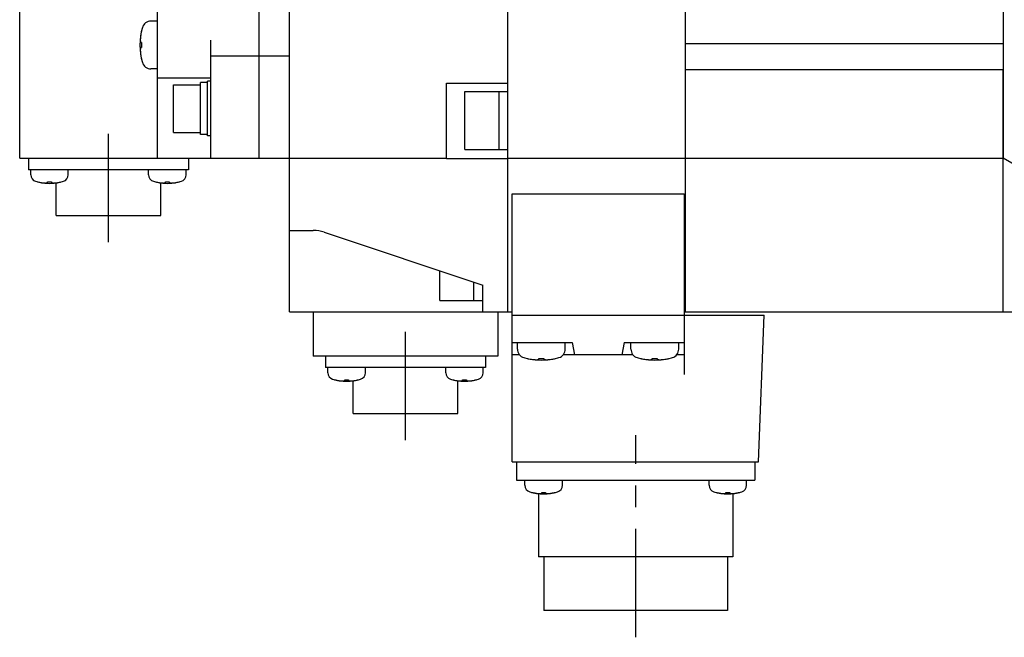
# Model space of a CAD drawing. Header units: millimetres. Extents: x 110 to 842, y 448 to 647.
# Tile 2 of 5: x 378 to 522, y 448 to 539. Entities that reach past the tile are written whole.
import ezdxf

# ---------------------------------------------------------------- set-up
doc = ezdxf.new("R2010")
doc.units = ezdxf.units.MM
doc.linetypes.add('CENTER', pattern=[50.8, 31.75, -6.35, 6.35, -6.35])
doc.layers.add('CENTER', color=2, linetype='CENTER')

msp = doc.modelspace()

# ---------------------------------------------------------------- linework, layer by layer
for p, q in [((417.65, 495.87), (417.65, 625.87)), ((449.65, 495.87), (449.65, 625.87)), ((475.65, 495.87), (475.65, 625.87)), ((398.35, 518.37), (398.35, 603.37)), ((413.15, 603.37), (413.15, 518.37)), ((522.15, 603.37), (522.15, 518.37)), ((378.15, 518.37), (378.15, 596.87)), ((398.35, 538.44), (397.37, 538.44)), ((395.99, 536.99), (395.99, 536.96)), ((395.85, 535.31), (395.99, 535.31)), ((395.99, 535.31), (395.99, 534.57)), ((406.15, 518.37), (406.15, 535.65)), ((522.15, 535.12), (475.65, 535.12)), ((395.99, 534.57), (395.85, 534.57)), ((395.99, 532.93), (395.99, 532.89)), ((406.15, 533.37), (417.65, 533.37)), ((398.35, 531.44), (397.37, 531.44)), ((475.65, 531.37), (522.15, 531.37)), ((522.15, 495.87), (522.15, 531.37)), ((398.35, 530.13), (406.15, 530.13)), ((400.65, 529.13), (404.65, 529.13)), ((404.65, 521.83), (404.65, 529.43)), ((405.65, 529.43), (404.65, 529.43)), ((405.65, 521.63), (405.65, 529.63)), ((406.15, 529.63), (405.65, 529.63)), ((440.65, 518.34), (440.65, 529.37)), ((440.65, 529.37), (449.65, 529.37)), ((400.65, 522.13), (400.65, 529.13)), ((443.35, 519.62), (443.35, 528.12)), ((443.35, 528.12), (449.65, 528.12)), ((448.35, 519.62), (448.35, 528.12)), ((400.65, 522.13), (404.65, 522.13)), ((405.65, 521.83), (404.65, 521.83)), ((406.15, 521.63), (405.65, 521.63)), ((443.35, 519.62), (449.65, 519.62)), ((378.15, 518.37), (440.65, 518.37)), ((379.45, 518.37), (379.45, 516.67)), ((402.85, 518.37), (402.85, 516.67)), ((440.65, 518.34), (449.65, 518.34)), ((449.65, 518.37), (522.15, 518.37)), ((527.15, 515.48), (522.15, 518.37)), ((402.85, 516.67), (379.45, 516.67)), ((379.77, 515.93), (379.77, 516.67)), ((385.27, 515.93), (385.27, 516.67)), ((397.03, 515.93), (397.03, 516.67)), ((402.53, 515.93), (402.53, 516.67)), ((380.77, 514.89), (380.79, 514.89)), ((382.24, 514.77), (382.24, 514.89)), ((382.24, 514.89), (382.8, 514.89)), ((382.8, 514.89), (382.8, 514.77)), ((383.5, 509.97), (383.5, 514.75)), ((384.25, 514.89), (384.27, 514.89)), ((398.03, 514.89), (398.05, 514.89)), ((398.8, 509.97), (398.8, 514.75)), ((399.5, 514.77), (399.5, 514.89)), ((399.5, 514.89), (400.06, 514.89)), ((400.06, 514.89), (400.06, 514.77)), ((401.51, 514.89), (401.53, 514.89)), ((450.25, 473.87), (450.25, 513.13)), ((450.25, 513.13), (475.45, 513.13)), ((475.45, 513.13), (475.45, 486.68)), ((383.5, 509.97), (398.8, 509.97)), ((417.65, 507.76), (421.14, 507.76)), ((422.72, 507.51), (445.95, 499.76)), ((439.65, 497.51), (439.65, 501.86)), ((444.65, 497.51), (444.65, 500.2)), ((445.95, 495.87), (445.95, 499.76)), ((439.65, 497.51), (445.95, 497.51)), ((417.65, 495.87), (450.25, 495.87)), ((421.15, 495.87), (421.15, 489.37)), ((448.15, 495.87), (448.15, 489.37)), ((450.25, 495.37), (487.15, 495.37)), ((475.45, 495.87), (539.15, 495.87)), ((486.35, 473.87), (487.15, 495.37)), ((450.25, 491.37), (459.05, 491.37)), ((451.05, 490.39), (451.05, 491.37)), ((458.05, 490.39), (458.05, 491.37)), ((459.05, 491.37), (459.37, 489.57)), ((466.65, 491.37), (466.33, 489.57)), ((466.65, 491.37), (475.45, 491.37)), ((467.65, 490.39), (467.65, 491.37)), ((474.65, 490.39), (474.65, 491.37)), ((448.15, 489.37), (421.15, 489.37)), ((422.95, 489.37), (422.95, 487.67)), ((446.35, 489.37), (446.35, 487.67)), ((451.35, 489.57), (450.25, 489.57)), ((452.5, 489.01), (452.54, 489.01)), ((454.18, 489.01), (454.92, 489.01)), ((454.18, 488.87), (454.18, 489.01)), ((454.92, 489.01), (454.92, 488.87)), ((456.57, 489.01), (456.6, 489.01)), ((467.95, 489.57), (457.76, 489.57)), ((469.1, 489.01), (469.14, 489.01)), ((470.78, 489.01), (471.52, 489.01)), ((470.78, 488.87), (470.78, 489.01)), ((471.52, 489.01), (471.52, 488.87)), ((473.17, 489.01), (473.2, 489.01)), ((475.45, 489.57), (474.36, 489.57)), ((446.35, 487.67), (422.95, 487.67)), ((423.27, 486.93), (423.27, 487.67)), ((428.77, 486.93), (428.77, 487.67)), ((440.53, 486.93), (440.53, 487.67)), ((446.03, 486.93), (446.03, 487.67)), ((424.27, 485.89), (424.29, 485.89)), ((425.74, 485.77), (425.74, 485.89)), ((425.74, 485.89), (426.3, 485.89)), ((426.3, 485.89), (426.3, 485.77)), ((427.75, 485.89), (427.77, 485.89)), ((441.53, 485.89), (441.55, 485.89)), ((443, 485.89), (443.56, 485.89)), ((443, 485.77), (443, 485.89)), ((443.56, 485.89), (443.56, 485.77)), ((445.01, 485.89), (445.03, 485.89)), ((427, 480.97), (427, 485.75)), ((442.3, 480.97), (442.3, 485.75)), ((427, 480.97), (442.3, 480.97)), ((450.25, 473.87), (486.35, 473.87)), ((450.9, 473.87), (450.9, 471.17)), ((485.8, 473.87), (485.8, 471.17)), ((450.9, 471.17), (485.8, 471.17)), ((452.12, 470.43), (452.12, 471.17)), ((457.62, 470.43), (457.62, 471.17)), ((479.09, 470.43), (479.09, 471.17)), ((484.59, 470.43), (484.59, 471.17)), ((453.12, 469.39), (453.14, 469.39)), ((454.1, 469.21), (454.1, 459.97)), ((454.59, 469.39), (455.15, 469.39)), ((454.59, 469.27), (454.59, 469.39)), ((455.15, 469.39), (455.15, 469.27)), ((456.59, 469.39), (456.62, 469.39)), ((480.09, 469.39), (480.11, 469.39)), ((481.56, 469.39), (482.12, 469.39)), ((481.56, 469.27), (481.56, 469.39)), ((482.12, 469.39), (482.12, 469.27)), ((482.6, 469.21), (482.6, 459.97)), ((483.56, 469.39), (483.59, 469.39)), ((482.6, 459.97), (454.1, 459.97)), ((454.9, 459.97), (454.9, 452.07)), ((481.8, 459.97), (481.8, 452.07)), ((481.8, 452.07), (454.9, 452.07))]:
    msp.add_line(p, q)
for centre, radius, start, end in [((397.37, 537.14), 1.3, 90, 163.3985), ((404.75, 534.94), 9, 163.3985, 196.6015), ((404.75, 534.94), 8.99, 167.0426, 171.8394), ((404.75, 534.94), 8.99, 188.1606, 192.9574), ((397.37, 532.74), 1.3, 196.6015, 270), ((380.77, 515.93), 1, 180, 253.0422), ((382.52, 521.67), 7, 253.0422, 286.9578), ((382.52, 521.67), 6.99, 255.7013, 260.3879), ((382.52, 521.67), 6.99, 279.6121, 284.2987), ((384.27, 515.93), 1, 286.9578, 0), ((398.03, 515.93), 1, 180, 253.0422), ((399.78, 521.67), 7, 253.0422, 286.9578), ((399.78, 521.67), 6.99, 255.7013, 260.3879), ((399.78, 521.67), 6.99, 279.6121, 284.2987), ((401.53, 515.93), 1, 286.9578, 0), ((421.14, 502.76), 5, 71.5651, 90), ((452.35, 490.39), 1.3, 180, 253.3985), ((456.75, 490.39), 1.3, 286.6015, 0), ((468.95, 490.39), 1.3, 180, 253.3985), ((473.35, 490.39), 1.3, 286.6015, 0), ((454.55, 497.77), 9, 253.3985, 286.6015), ((454.55, 497.77), 8.99, 257.0426, 261.8394), ((454.55, 497.77), 8.99, 278.1606, 282.9574), ((471.15, 497.77), 9, 253.3985, 286.6015), ((471.15, 497.77), 8.99, 257.0426, 261.8394), ((471.15, 497.77), 8.99, 278.1606, 282.9574), ((424.27, 486.93), 1, 180, 253.0422), ((426.02, 492.67), 7, 253.0422, 286.9578), ((426.02, 492.67), 6.99, 255.7013, 260.3879), ((426.02, 492.67), 6.99, 279.6121, 284.2987), ((427.77, 486.93), 1, 286.9578, 0), ((441.53, 486.93), 1, 180, 253.0422), ((443.28, 492.67), 7, 253.0422, 286.9578), ((443.28, 492.67), 6.99, 255.7013, 260.3879), ((443.28, 492.67), 6.99, 279.6121, 284.2987), ((445.03, 486.93), 1, 286.9578, 0), ((453.12, 470.43), 1, 180, 253.0422), ((456.62, 470.43), 1, 286.9578, 0), ((480.09, 470.43), 1, 180, 253.0422), ((483.59, 470.43), 1, 286.9578, 0), ((454.87, 476.17), 7, 253.0422, 286.9578), ((454.87, 476.17), 6.99, 255.7013, 260.3879), ((454.87, 476.17), 6.99, 279.6121, 284.2987), ((481.84, 476.17), 7, 253.0422, 286.9578), ((481.84, 476.17), 6.99, 255.7013, 260.3879), ((481.84, 476.17), 6.99, 279.6121, 284.2987)]:
    msp.add_arc(centre, radius, start, end)
for points, knots in [([(395.85, 536.22), (395.85, 536.21), (395.85, 536.2), (395.85, 536.17), (395.84, 536.16), (395.84, 536.15), (395.84, 536.15), (395.84, 536.14), (395.84, 536.14), (395.84, 536.14), (395.84, 536.13), (395.84, 536.12), (395.84, 536.11), (395.84, 536.09), (395.83, 536.07), (395.83, 536.05), (395.83, 536.04), (395.83, 536.04), (395.83, 536.03), (395.83, 536.03), (395.83, 536.03), (395.83, 536.02), (395.83, 536.01), (395.83, 536), (395.83, 535.98), (395.83, 535.97), (395.83, 535.97), (395.82, 535.96), (395.82, 535.96), (395.82, 535.95), (395.82, 535.95), (395.82, 535.95), (395.82, 535.94), (395.82, 535.94), (395.82, 535.93), (395.82, 535.92), (395.82, 535.91), (395.82, 535.89), (395.82, 535.87), (395.82, 535.86), (395.82, 535.85), (395.82, 535.85), (395.82, 535.84), (395.82, 535.84), (395.82, 535.84), (395.82, 535.83), (395.81, 535.82), (395.81, 535.8), (395.81, 535.79), (395.81, 535.78), (395.81, 535.77), (395.81, 535.77), (395.81, 535.76), (395.81, 535.76), (395.81, 535.76), (395.81, 535.75), (395.81, 535.74), (395.81, 535.73), (395.81, 535.71), (395.81, 535.68), (395.81, 535.66), (395.81, 535.65)], [0, 0, 0, 0, 0.0625, 0.09375, 0.125, 0.140625, 0.15625, 0.164062, 0.167969, 0.171875, 0.179688, 0.1875, 0.21875, 0.25, 0.28125, 0.3125, 0.320312, 0.328125, 0.332031, 0.335938, 0.34375, 0.359375, 0.375, 0.40625, 0.4375, 0.453125, 0.46875, 0.484375, 0.492188, 0.496094, 0.5, 0.503906, 0.507812, 0.515625, 0.53125, 0.546875, 0.5625, 0.59375, 0.625, 0.640625, 0.65625, 0.664062, 0.667969, 0.671875, 0.679688, 0.6875, 0.71875, 0.75, 0.78125, 0.796875, 0.8125, 0.820312, 0.828125, 0.832031, 0.835938, 0.84375, 0.859375, 0.875, 0.90625, 0.9375, 1, 1, 1, 1]), ([(395.81, 535.65), (395.81, 535.64), (395.81, 535.63), (395.81, 535.61), (395.81, 535.61), (395.81, 535.6), (395.81, 535.6), (395.81, 535.6), (395.81, 535.59), (395.81, 535.58), (395.81, 535.57), (395.81, 535.56), (395.81, 535.55), (395.82, 535.54), (395.82, 535.54), (395.82, 535.53), (395.82, 535.53), (395.82, 535.52), (395.82, 535.52), (395.82, 535.51), (395.82, 535.5), (395.82, 535.49), (395.82, 535.49), (395.82, 535.49), (395.82, 535.49), (395.82, 535.48), (395.82, 535.48), (395.82, 535.47), (395.83, 535.45), (395.83, 535.44), (395.83, 535.44), (395.83, 535.43), (395.83, 535.43), (395.83, 535.43), (395.83, 535.42), (395.83, 535.41), (395.83, 535.4), (395.84, 535.4), (395.84, 535.39), (395.84, 535.38), (395.84, 535.38), (395.84, 535.38), (395.84, 535.37), (395.84, 535.36), (395.84, 535.35), (395.85, 535.33), (395.85, 535.32), (395.85, 535.31)], [0, 0, 0, 0, 0.0625, 0.125, 0.140625, 0.15625, 0.164062, 0.171875, 0.1875, 0.21875, 0.25, 0.28125, 0.3125, 0.328125, 0.335938, 0.34375, 0.359375, 0.375, 0.40625, 0.4375, 0.46875, 0.484375, 0.492188, 0.5, 0.507812, 0.515625, 0.53125, 0.5625, 0.59375, 0.625, 0.640625, 0.65625, 0.664062, 0.671875, 0.6875, 0.71875, 0.75, 0.78125, 0.8125, 0.828125, 0.835938, 0.84375, 0.859375, 0.875, 0.90625, 0.9375, 1, 1, 1, 1]), ([(395.85, 534.57), (395.85, 534.57), (395.85, 534.56), (395.84, 534.54), (395.84, 534.53), (395.84, 534.53), (395.84, 534.53), (395.84, 534.52), (395.84, 534.52), (395.84, 534.51), (395.84, 534.5), (395.83, 534.48), (395.83, 534.47), (395.83, 534.47), (395.83, 534.46), (395.83, 534.46), (395.83, 534.46), (395.83, 534.45), (395.83, 534.44), (395.83, 534.44), (395.83, 534.43), (395.82, 534.42), (395.82, 534.42), (395.82, 534.42), (395.82, 534.42), (395.82, 534.41), (395.82, 534.4), (395.82, 534.4), (395.82, 534.38), (395.82, 534.37), (395.82, 534.37), (395.82, 534.36), (395.82, 534.36), (395.82, 534.35), (395.82, 534.35), (395.81, 534.34), (395.81, 534.33), (395.81, 534.32), (395.81, 534.32), (395.81, 534.31), (395.81, 534.31), (395.81, 534.3), (395.81, 534.3), (395.81, 534.29), (395.81, 534.28), (395.81, 534.26), (395.81, 534.25), (395.81, 534.24)], [0, 0, 0, 0, 0.0625, 0.125, 0.140625, 0.15625, 0.164062, 0.171875, 0.1875, 0.21875, 0.25, 0.28125, 0.3125, 0.328125, 0.335938, 0.34375, 0.359375, 0.375, 0.40625, 0.4375, 0.46875, 0.484375, 0.492188, 0.5, 0.507812, 0.515625, 0.53125, 0.5625, 0.59375, 0.625, 0.640625, 0.65625, 0.664062, 0.671875, 0.6875, 0.71875, 0.75, 0.78125, 0.8125, 0.828125, 0.835938, 0.84375, 0.859375, 0.875, 0.90625, 0.9375, 1, 1, 1, 1]), ([(395.81, 534.24), (395.81, 534.23), (395.81, 534.22), (395.81, 534.2), (395.81, 534.18), (395.81, 534.17), (395.81, 534.17), (395.81, 534.16), (395.81, 534.16), (395.81, 534.16), (395.81, 534.15), (395.81, 534.14), (395.81, 534.13), (395.81, 534.11), (395.81, 534.09), (395.81, 534.07), (395.82, 534.06), (395.82, 534.06), (395.82, 534.05), (395.82, 534.05), (395.82, 534.05), (395.82, 534.04), (395.82, 534.03), (395.82, 534.02), (395.82, 534.01), (395.82, 533.99), (395.82, 533.99), (395.82, 533.98), (395.82, 533.98), (395.82, 533.97), (395.82, 533.97), (395.82, 533.97), (395.82, 533.97), (395.82, 533.96), (395.82, 533.95), (395.82, 533.94), (395.83, 533.93), (395.83, 533.91), (395.83, 533.89), (395.83, 533.88), (395.83, 533.87), (395.83, 533.87), (395.83, 533.86), (395.83, 533.86), (395.83, 533.86), (395.83, 533.85), (395.83, 533.84), (395.83, 533.82), (395.84, 533.81), (395.84, 533.8), (395.84, 533.79), (395.84, 533.79), (395.84, 533.79), (395.84, 533.78), (395.84, 533.78), (395.84, 533.77), (395.84, 533.77), (395.84, 533.75), (395.84, 533.73), (395.85, 533.7), (395.85, 533.68), (395.85, 533.67)], [0, 0, 0, 0, 0.0625, 0.09375, 0.125, 0.140625, 0.15625, 0.164062, 0.167969, 0.171875, 0.179688, 0.1875, 0.21875, 0.25, 0.28125, 0.3125, 0.320312, 0.328125, 0.332031, 0.335938, 0.34375, 0.359375, 0.375, 0.40625, 0.4375, 0.453125, 0.46875, 0.484375, 0.492188, 0.496094, 0.5, 0.503906, 0.507812, 0.515625, 0.53125, 0.546875, 0.5625, 0.59375, 0.625, 0.640625, 0.65625, 0.664062, 0.667969, 0.671875, 0.679688, 0.6875, 0.71875, 0.75, 0.78125, 0.796875, 0.8125, 0.820312, 0.828125, 0.832031, 0.835938, 0.84375, 0.859375, 0.875, 0.90625, 0.9375, 1, 1, 1, 1]), ([(381.35, 514.77), (381.38, 514.77), (381.41, 514.77), (381.44, 514.76), (381.46, 514.76), (381.48, 514.76), (381.5, 514.75), (381.51, 514.75), (381.52, 514.75), (381.52, 514.75), (381.53, 514.75), (381.54, 514.75), (381.55, 514.75), (381.57, 514.75), (381.59, 514.74), (381.6, 514.74), (381.61, 514.74), (381.62, 514.74), (381.63, 514.74), (381.63, 514.74), (381.64, 514.74), (381.64, 514.74), (381.66, 514.74), (381.67, 514.74), (381.69, 514.74), (381.7, 514.73), (381.7, 514.73), (381.71, 514.73), (381.71, 514.73), (381.73, 514.73), (381.74, 514.73), (381.76, 514.73), (381.78, 514.73), (381.8, 514.73), (381.82, 514.73), (381.86, 514.72), (381.89, 514.72), (381.92, 514.72)], [0, 0, 0, 0, 0.125, 0.1875, 0.21875, 0.25, 0.28125, 0.3125, 0.328125, 0.335938, 0.34375, 0.359375, 0.375, 0.40625, 0.4375, 0.46875, 0.484375, 0.492188, 0.5, 0.507812, 0.515625, 0.53125, 0.5625, 0.59375, 0.625, 0.640625, 0.65625, 0.664062, 0.671875, 0.6875, 0.71875, 0.75, 0.78125, 0.8125, 0.84375, 0.875, 1, 1, 1, 1]), ([(381.92, 514.72), (381.93, 514.72), (381.95, 514.72), (381.97, 514.73), (381.99, 514.73), (382, 514.73), (382.01, 514.73), (382.01, 514.73), (382.02, 514.73), (382.02, 514.73), (382.02, 514.73), (382.03, 514.73), (382.04, 514.73), (382.05, 514.74), (382.06, 514.74), (382.07, 514.74), (382.08, 514.74), (382.08, 514.74), (382.09, 514.74), (382.09, 514.74), (382.1, 514.74), (382.11, 514.75), (382.12, 514.75), (382.12, 514.75), (382.12, 514.75), (382.13, 514.75), (382.13, 514.75), (382.14, 514.75), (382.16, 514.75), (382.18, 514.76), (382.21, 514.76), (382.23, 514.77), (382.24, 514.77)], [0, 0, 0, 0, 0.125, 0.1875, 0.25, 0.28125, 0.3125, 0.328125, 0.335938, 0.34375, 0.359375, 0.375, 0.40625, 0.4375, 0.46875, 0.484375, 0.5, 0.515625, 0.53125, 0.5625, 0.59375, 0.625, 0.640625, 0.65625, 0.664062, 0.671875, 0.6875, 0.71875, 0.75, 0.8125, 0.875, 1, 1, 1, 1]), ([(382.8, 514.77), (382.81, 514.77), (382.83, 514.77), (382.86, 514.76), (382.87, 514.76), (382.88, 514.75), (382.89, 514.75), (382.9, 514.75), (382.9, 514.75), (382.9, 514.75), (382.91, 514.75), (382.92, 514.75), (382.92, 514.75), (382.94, 514.74), (382.95, 514.74), (382.95, 514.74), (382.96, 514.74), (382.96, 514.74), (382.97, 514.74), (382.98, 514.74), (382.99, 514.74), (382.99, 514.74), (383, 514.73), (383, 514.73), (383.01, 514.73), (383.01, 514.73), (383.02, 514.73), (383.03, 514.73), (383.04, 514.73), (383.06, 514.73), (383.09, 514.72), (383.11, 514.72), (383.13, 514.72)], [0, 0, 0, 0, 0.125, 0.1875, 0.25, 0.28125, 0.3125, 0.328125, 0.335938, 0.34375, 0.359375, 0.375, 0.40625, 0.4375, 0.46875, 0.484375, 0.5, 0.515625, 0.53125, 0.5625, 0.59375, 0.625, 0.640625, 0.65625, 0.664062, 0.671875, 0.6875, 0.71875, 0.75, 0.8125, 0.875, 1, 1, 1, 1]), ([(383.13, 514.72), (383.15, 514.72), (383.18, 514.72), (383.22, 514.73), (383.24, 514.73), (383.25, 514.73), (383.27, 514.73), (383.28, 514.73), (383.29, 514.73), (383.3, 514.73), (383.3, 514.73), (383.31, 514.73), (383.32, 514.73), (383.34, 514.73), (383.36, 514.74), (383.38, 514.74), (383.39, 514.74), (383.39, 514.74), (383.4, 514.74), (383.4, 514.74), (383.41, 514.74), (383.42, 514.74), (383.43, 514.74), (383.45, 514.74), (383.46, 514.75), (383.47, 514.75), (383.48, 514.75), (383.48, 514.75), (383.49, 514.75), (383.5, 514.75), (383.52, 514.75), (383.54, 514.75), (383.56, 514.76), (383.57, 514.76), (383.59, 514.76), (383.63, 514.77), (383.66, 514.77), (383.69, 514.77)], [0, 0, 0, 0, 0.125, 0.1875, 0.21875, 0.25, 0.28125, 0.3125, 0.328125, 0.335938, 0.34375, 0.359375, 0.375, 0.40625, 0.4375, 0.46875, 0.484375, 0.492188, 0.5, 0.507812, 0.515625, 0.53125, 0.5625, 0.59375, 0.625, 0.640625, 0.65625, 0.664062, 0.671875, 0.6875, 0.71875, 0.75, 0.78125, 0.8125, 0.84375, 0.875, 1, 1, 1, 1]), ([(398.61, 514.77), (398.64, 514.77), (398.67, 514.77), (398.7, 514.76), (398.72, 514.76), (398.74, 514.76), (398.76, 514.75), (398.77, 514.75), (398.78, 514.75), (398.78, 514.75), (398.79, 514.75), (398.8, 514.75), (398.81, 514.75), (398.83, 514.75), (398.85, 514.74), (398.86, 514.74), (398.87, 514.74), (398.88, 514.74), (398.89, 514.74), (398.89, 514.74), (398.9, 514.74), (398.9, 514.74), (398.92, 514.74), (398.93, 514.74), (398.95, 514.74), (398.96, 514.73), (398.96, 514.73), (398.97, 514.73), (398.97, 514.73), (398.99, 514.73), (399, 514.73), (399.02, 514.73), (399.04, 514.73), (399.06, 514.73), (399.08, 514.73), (399.12, 514.72), (399.15, 514.72), (399.18, 514.72)], [0, 0, 0, 0, 0.125, 0.1875, 0.21875, 0.25, 0.28125, 0.3125, 0.328125, 0.335938, 0.34375, 0.359375, 0.375, 0.40625, 0.4375, 0.46875, 0.484375, 0.492188, 0.5, 0.507812, 0.515625, 0.53125, 0.5625, 0.59375, 0.625, 0.640625, 0.65625, 0.664062, 0.671875, 0.6875, 0.71875, 0.75, 0.78125, 0.8125, 0.84375, 0.875, 1, 1, 1, 1]), ([(399.18, 514.72), (399.19, 514.72), (399.21, 514.72), (399.23, 514.73), (399.25, 514.73), (399.26, 514.73), (399.27, 514.73), (399.27, 514.73), (399.28, 514.73), (399.28, 514.73), (399.28, 514.73), (399.29, 514.73), (399.3, 514.73), (399.31, 514.74), (399.32, 514.74), (399.33, 514.74), (399.34, 514.74), (399.34, 514.74), (399.35, 514.74), (399.35, 514.74), (399.36, 514.74), (399.37, 514.75), (399.38, 514.75), (399.38, 514.75), (399.38, 514.75), (399.39, 514.75), (399.39, 514.75), (399.4, 514.75), (399.42, 514.75), (399.44, 514.76), (399.47, 514.76), (399.49, 514.77), (399.5, 514.77)], [0, 0, 0, 0, 0.125, 0.1875, 0.25, 0.28125, 0.3125, 0.328125, 0.335938, 0.34375, 0.359375, 0.375, 0.40625, 0.4375, 0.46875, 0.484375, 0.5, 0.515625, 0.53125, 0.5625, 0.59375, 0.625, 0.640625, 0.65625, 0.664062, 0.671875, 0.6875, 0.71875, 0.75, 0.8125, 0.875, 1, 1, 1, 1]), ([(400.06, 514.77), (400.07, 514.77), (400.09, 514.77), (400.12, 514.76), (400.13, 514.76), (400.14, 514.75), (400.15, 514.75), (400.16, 514.75), (400.16, 514.75), (400.16, 514.75), (400.17, 514.75), (400.18, 514.75), (400.18, 514.75), (400.2, 514.74), (400.21, 514.74), (400.21, 514.74), (400.22, 514.74), (400.22, 514.74), (400.23, 514.74), (400.24, 514.74), (400.25, 514.74), (400.25, 514.74), (400.26, 514.73), (400.26, 514.73), (400.27, 514.73), (400.27, 514.73), (400.28, 514.73), (400.29, 514.73), (400.3, 514.73), (400.32, 514.73), (400.35, 514.72), (400.37, 514.72), (400.39, 514.72)], [0, 0, 0, 0, 0.125, 0.1875, 0.25, 0.28125, 0.3125, 0.328125, 0.335938, 0.34375, 0.359375, 0.375, 0.40625, 0.4375, 0.46875, 0.484375, 0.5, 0.515625, 0.53125, 0.5625, 0.59375, 0.625, 0.640625, 0.65625, 0.664062, 0.671875, 0.6875, 0.71875, 0.75, 0.8125, 0.875, 1, 1, 1, 1]), ([(400.39, 514.72), (400.41, 514.72), (400.44, 514.72), (400.48, 514.73), (400.5, 514.73), (400.51, 514.73), (400.53, 514.73), (400.54, 514.73), (400.55, 514.73), (400.56, 514.73), (400.56, 514.73), (400.57, 514.73), (400.58, 514.73), (400.6, 514.73), (400.62, 514.74), (400.64, 514.74), (400.65, 514.74), (400.65, 514.74), (400.66, 514.74), (400.66, 514.74), (400.67, 514.74), (400.68, 514.74), (400.69, 514.74), (400.71, 514.74), (400.72, 514.75), (400.73, 514.75), (400.74, 514.75), (400.74, 514.75), (400.75, 514.75), (400.76, 514.75), (400.78, 514.75), (400.8, 514.75), (400.82, 514.76), (400.83, 514.76), (400.85, 514.76), (400.89, 514.77), (400.92, 514.77), (400.95, 514.77)], [0, 0, 0, 0, 0.125, 0.1875, 0.21875, 0.25, 0.28125, 0.3125, 0.328125, 0.335938, 0.34375, 0.359375, 0.375, 0.40625, 0.4375, 0.46875, 0.484375, 0.492188, 0.5, 0.507812, 0.515625, 0.53125, 0.5625, 0.59375, 0.625, 0.640625, 0.65625, 0.664062, 0.671875, 0.6875, 0.71875, 0.75, 0.78125, 0.8125, 0.84375, 0.875, 1, 1, 1, 1]), ([(453.28, 488.87), (453.29, 488.87), (453.3, 488.87), (453.32, 488.86), (453.33, 488.86), (453.34, 488.86), (453.35, 488.86), (453.35, 488.86), (453.36, 488.86), (453.36, 488.86), (453.36, 488.86), (453.38, 488.86), (453.39, 488.86), (453.41, 488.85), (453.43, 488.85), (453.45, 488.85), (453.46, 488.85), (453.46, 488.85), (453.46, 488.85), (453.47, 488.85), (453.47, 488.85), (453.48, 488.85), (453.49, 488.85), (453.5, 488.85), (453.51, 488.84), (453.52, 488.84), (453.53, 488.84), (453.54, 488.84), (453.54, 488.84), (453.54, 488.84), (453.55, 488.84), (453.55, 488.84), (453.55, 488.84), (453.56, 488.84), (453.57, 488.84), (453.58, 488.84), (453.59, 488.84), (453.61, 488.84), (453.62, 488.84), (453.64, 488.84), (453.64, 488.83), (453.65, 488.83), (453.65, 488.83), (453.66, 488.83), (453.66, 488.83), (453.67, 488.83), (453.68, 488.83), (453.69, 488.83), (453.71, 488.83), (453.72, 488.83), (453.72, 488.83), (453.73, 488.83), (453.73, 488.83), (453.73, 488.83), (453.74, 488.83), (453.74, 488.83), (453.75, 488.83), (453.77, 488.83), (453.79, 488.83), (453.81, 488.83), (453.84, 488.83), (453.85, 488.82)], [0, 0, 0, 0, 0.0625, 0.09375, 0.125, 0.140625, 0.15625, 0.164062, 0.167969, 0.171875, 0.179688, 0.1875, 0.21875, 0.25, 0.28125, 0.3125, 0.320312, 0.328125, 0.332031, 0.335938, 0.34375, 0.359375, 0.375, 0.40625, 0.4375, 0.453125, 0.46875, 0.484375, 0.492188, 0.496094, 0.5, 0.503906, 0.507812, 0.515625, 0.53125, 0.546875, 0.5625, 0.59375, 0.625, 0.640625, 0.65625, 0.664062, 0.667969, 0.671875, 0.679688, 0.6875, 0.71875, 0.75, 0.78125, 0.796875, 0.8125, 0.820312, 0.828125, 0.832031, 0.835938, 0.84375, 0.859375, 0.875, 0.90625, 0.9375, 1, 1, 1, 1]), ([(453.85, 488.82), (453.86, 488.82), (453.87, 488.83), (453.88, 488.83), (453.89, 488.83), (453.89, 488.83), (453.9, 488.83), (453.9, 488.83), (453.91, 488.83), (453.92, 488.83), (453.93, 488.83), (453.94, 488.83), (453.95, 488.83), (453.96, 488.83), (453.96, 488.83), (453.96, 488.83), (453.97, 488.83), (453.97, 488.83), (453.98, 488.84), (453.99, 488.84), (454, 488.84), (454, 488.84), (454, 488.84), (454.01, 488.84), (454.01, 488.84), (454.01, 488.84), (454.02, 488.84), (454.03, 488.84), (454.04, 488.84), (454.05, 488.85), (454.06, 488.85), (454.06, 488.85), (454.07, 488.85), (454.07, 488.85), (454.08, 488.85), (454.08, 488.85), (454.09, 488.85), (454.1, 488.85), (454.11, 488.85), (454.11, 488.86), (454.12, 488.86), (454.12, 488.86), (454.13, 488.86), (454.13, 488.86), (454.14, 488.86), (454.16, 488.86), (454.17, 488.87), (454.18, 488.87)], [0, 0, 0, 0, 0.0625, 0.125, 0.140625, 0.15625, 0.164062, 0.171875, 0.1875, 0.21875, 0.25, 0.28125, 0.3125, 0.328125, 0.335938, 0.34375, 0.359375, 0.375, 0.40625, 0.4375, 0.46875, 0.484375, 0.492188, 0.5, 0.507812, 0.515625, 0.53125, 0.5625, 0.59375, 0.625, 0.640625, 0.65625, 0.664062, 0.671875, 0.6875, 0.71875, 0.75, 0.78125, 0.8125, 0.828125, 0.835938, 0.84375, 0.859375, 0.875, 0.90625, 0.9375, 1, 1, 1, 1]), ([(454.92, 488.87), (454.93, 488.87), (454.94, 488.86), (454.95, 488.86), (454.96, 488.86), (454.97, 488.86), (454.97, 488.86), (454.97, 488.86), (454.98, 488.86), (454.99, 488.86), (455, 488.85), (455.01, 488.85), (455.02, 488.85), (455.03, 488.85), (455.03, 488.85), (455.03, 488.85), (455.04, 488.85), (455.04, 488.85), (455.05, 488.85), (455.06, 488.84), (455.07, 488.84), (455.07, 488.84), (455.08, 488.84), (455.08, 488.84), (455.08, 488.84), (455.08, 488.84), (455.09, 488.84), (455.1, 488.84), (455.11, 488.84), (455.12, 488.84), (455.13, 488.84), (455.13, 488.83), (455.14, 488.83), (455.14, 488.83), (455.15, 488.83), (455.15, 488.83), (455.16, 488.83), (455.17, 488.83), (455.18, 488.83), (455.18, 488.83), (455.19, 488.83), (455.19, 488.83), (455.2, 488.83), (455.21, 488.83), (455.22, 488.83), (455.23, 488.83), (455.25, 488.83), (455.25, 488.82)], [0, 0, 0, 0, 0.0625, 0.125, 0.140625, 0.15625, 0.164062, 0.171875, 0.1875, 0.21875, 0.25, 0.28125, 0.3125, 0.328125, 0.335938, 0.34375, 0.359375, 0.375, 0.40625, 0.4375, 0.46875, 0.484375, 0.492188, 0.5, 0.507812, 0.515625, 0.53125, 0.5625, 0.59375, 0.625, 0.640625, 0.65625, 0.664062, 0.671875, 0.6875, 0.71875, 0.75, 0.78125, 0.8125, 0.828125, 0.835938, 0.84375, 0.859375, 0.875, 0.90625, 0.9375, 1, 1, 1, 1]), ([(455.25, 488.82), (455.26, 488.82), (455.28, 488.83), (455.3, 488.83), (455.31, 488.83), (455.32, 488.83), (455.33, 488.83), (455.33, 488.83), (455.34, 488.83), (455.34, 488.83), (455.34, 488.83), (455.35, 488.83), (455.37, 488.83), (455.39, 488.83), (455.41, 488.83), (455.42, 488.83), (455.43, 488.83), (455.44, 488.83), (455.44, 488.83), (455.44, 488.83), (455.45, 488.83), (455.46, 488.83), (455.47, 488.83), (455.48, 488.84), (455.49, 488.84), (455.5, 488.84), (455.51, 488.84), (455.52, 488.84), (455.52, 488.84), (455.52, 488.84), (455.52, 488.84), (455.53, 488.84), (455.53, 488.84), (455.54, 488.84), (455.54, 488.84), (455.55, 488.84), (455.57, 488.84), (455.58, 488.84), (455.6, 488.85), (455.62, 488.85), (455.62, 488.85), (455.63, 488.85), (455.63, 488.85), (455.64, 488.85), (455.64, 488.85), (455.65, 488.85), (455.66, 488.85), (455.67, 488.85), (455.69, 488.85), (455.7, 488.85), (455.7, 488.85), (455.71, 488.85), (455.71, 488.86), (455.71, 488.86), (455.72, 488.86), (455.72, 488.86), (455.73, 488.86), (455.75, 488.86), (455.76, 488.86), (455.79, 488.86), (455.81, 488.87), (455.83, 488.87)], [0, 0, 0, 0, 0.0625, 0.09375, 0.125, 0.140625, 0.15625, 0.164062, 0.167969, 0.171875, 0.179688, 0.1875, 0.21875, 0.25, 0.28125, 0.3125, 0.320312, 0.328125, 0.332031, 0.335938, 0.34375, 0.359375, 0.375, 0.40625, 0.4375, 0.453125, 0.46875, 0.484375, 0.492188, 0.496094, 0.5, 0.503906, 0.507812, 0.515625, 0.53125, 0.546875, 0.5625, 0.59375, 0.625, 0.640625, 0.65625, 0.664062, 0.667969, 0.671875, 0.679688, 0.6875, 0.71875, 0.75, 0.78125, 0.796875, 0.8125, 0.820312, 0.828125, 0.832031, 0.835938, 0.84375, 0.859375, 0.875, 0.90625, 0.9375, 1, 1, 1, 1]), ([(469.88, 488.87), (469.89, 488.87), (469.9, 488.87), (469.92, 488.86), (469.93, 488.86), (469.94, 488.86), (469.95, 488.86), (469.95, 488.86), (469.96, 488.86), (469.96, 488.86), (469.96, 488.86), (469.98, 488.86), (469.99, 488.86), (470.01, 488.85), (470.03, 488.85), (470.05, 488.85), (470.06, 488.85), (470.06, 488.85), (470.06, 488.85), (470.07, 488.85), (470.07, 488.85), (470.08, 488.85), (470.09, 488.85), (470.1, 488.85), (470.11, 488.84), (470.12, 488.84), (470.13, 488.84), (470.14, 488.84), (470.14, 488.84), (470.14, 488.84), (470.15, 488.84), (470.15, 488.84), (470.15, 488.84), (470.16, 488.84), (470.17, 488.84), (470.18, 488.84), (470.19, 488.84), (470.21, 488.84), (470.22, 488.84), (470.24, 488.84), (470.24, 488.83), (470.25, 488.83), (470.25, 488.83), (470.26, 488.83), (470.26, 488.83), (470.27, 488.83), (470.28, 488.83), (470.29, 488.83), (470.31, 488.83), (470.32, 488.83), (470.32, 488.83), (470.33, 488.83), (470.33, 488.83), (470.33, 488.83), (470.34, 488.83), (470.34, 488.83), (470.35, 488.83), (470.37, 488.83), (470.39, 488.83), (470.41, 488.83), (470.44, 488.83), (470.45, 488.82)], [0, 0, 0, 0, 0.0625, 0.09375, 0.125, 0.140625, 0.15625, 0.164062, 0.167969, 0.171875, 0.179688, 0.1875, 0.21875, 0.25, 0.28125, 0.3125, 0.320312, 0.328125, 0.332031, 0.335938, 0.34375, 0.359375, 0.375, 0.40625, 0.4375, 0.453125, 0.46875, 0.484375, 0.492188, 0.496094, 0.5, 0.503906, 0.507812, 0.515625, 0.53125, 0.546875, 0.5625, 0.59375, 0.625, 0.640625, 0.65625, 0.664062, 0.667969, 0.671875, 0.679688, 0.6875, 0.71875, 0.75, 0.78125, 0.796875, 0.8125, 0.820312, 0.828125, 0.832031, 0.835938, 0.84375, 0.859375, 0.875, 0.90625, 0.9375, 1, 1, 1, 1]), ([(470.45, 488.82), (470.46, 488.82), (470.47, 488.83), (470.48, 488.83), (470.49, 488.83), (470.49, 488.83), (470.5, 488.83), (470.5, 488.83), (470.51, 488.83), (470.52, 488.83), (470.53, 488.83), (470.54, 488.83), (470.55, 488.83), (470.56, 488.83), (470.56, 488.83), (470.56, 488.83), (470.57, 488.83), (470.57, 488.83), (470.58, 488.84), (470.59, 488.84), (470.6, 488.84), (470.6, 488.84), (470.6, 488.84), (470.61, 488.84), (470.61, 488.84), (470.61, 488.84), (470.62, 488.84), (470.63, 488.84), (470.64, 488.84), (470.65, 488.85), (470.66, 488.85), (470.66, 488.85), (470.67, 488.85), (470.67, 488.85), (470.68, 488.85), (470.68, 488.85), (470.69, 488.85), (470.7, 488.85), (470.71, 488.85), (470.71, 488.86), (470.72, 488.86), (470.72, 488.86), (470.73, 488.86), (470.73, 488.86), (470.74, 488.86), (470.76, 488.86), (470.77, 488.87), (470.78, 488.87)], [0, 0, 0, 0, 0.0625, 0.125, 0.140625, 0.15625, 0.164062, 0.171875, 0.1875, 0.21875, 0.25, 0.28125, 0.3125, 0.328125, 0.335938, 0.34375, 0.359375, 0.375, 0.40625, 0.4375, 0.46875, 0.484375, 0.492188, 0.5, 0.507812, 0.515625, 0.53125, 0.5625, 0.59375, 0.625, 0.640625, 0.65625, 0.664062, 0.671875, 0.6875, 0.71875, 0.75, 0.78125, 0.8125, 0.828125, 0.835938, 0.84375, 0.859375, 0.875, 0.90625, 0.9375, 1, 1, 1, 1]), ([(471.52, 488.87), (471.53, 488.87), (471.54, 488.86), (471.55, 488.86), (471.56, 488.86), (471.57, 488.86), (471.57, 488.86), (471.57, 488.86), (471.58, 488.86), (471.59, 488.86), (471.6, 488.85), (471.61, 488.85), (471.62, 488.85), (471.63, 488.85), (471.63, 488.85), (471.63, 488.85), (471.64, 488.85), (471.64, 488.85), (471.65, 488.85), (471.66, 488.84), (471.67, 488.84), (471.67, 488.84), (471.68, 488.84), (471.68, 488.84), (471.68, 488.84), (471.68, 488.84), (471.69, 488.84), (471.7, 488.84), (471.71, 488.84), (471.72, 488.84), (471.73, 488.84), (471.73, 488.83), (471.74, 488.83), (471.74, 488.83), (471.75, 488.83), (471.75, 488.83), (471.76, 488.83), (471.77, 488.83), (471.78, 488.83), (471.78, 488.83), (471.79, 488.83), (471.79, 488.83), (471.8, 488.83), (471.81, 488.83), (471.82, 488.83), (471.83, 488.83), (471.85, 488.83), (471.85, 488.82)], [0, 0, 0, 0, 0.0625, 0.125, 0.140625, 0.15625, 0.164062, 0.171875, 0.1875, 0.21875, 0.25, 0.28125, 0.3125, 0.328125, 0.335938, 0.34375, 0.359375, 0.375, 0.40625, 0.4375, 0.46875, 0.484375, 0.492188, 0.5, 0.507812, 0.515625, 0.53125, 0.5625, 0.59375, 0.625, 0.640625, 0.65625, 0.664062, 0.671875, 0.6875, 0.71875, 0.75, 0.78125, 0.8125, 0.828125, 0.835938, 0.84375, 0.859375, 0.875, 0.90625, 0.9375, 1, 1, 1, 1]), ([(471.85, 488.82), (471.86, 488.82), (471.88, 488.83), (471.9, 488.83), (471.91, 488.83), (471.92, 488.83), (471.93, 488.83), (471.93, 488.83), (471.94, 488.83), (471.94, 488.83), (471.94, 488.83), (471.95, 488.83), (471.97, 488.83), (471.99, 488.83), (472.01, 488.83), (472.02, 488.83), (472.03, 488.83), (472.04, 488.83), (472.04, 488.83), (472.04, 488.83), (472.05, 488.83), (472.06, 488.83), (472.07, 488.83), (472.08, 488.84), (472.09, 488.84), (472.1, 488.84), (472.11, 488.84), (472.12, 488.84), (472.12, 488.84), (472.12, 488.84), (472.12, 488.84), (472.13, 488.84), (472.13, 488.84), (472.14, 488.84), (472.14, 488.84), (472.15, 488.84), (472.17, 488.84), (472.18, 488.84), (472.2, 488.85), (472.22, 488.85), (472.22, 488.85), (472.23, 488.85), (472.23, 488.85), (472.24, 488.85), (472.24, 488.85), (472.25, 488.85), (472.26, 488.85), (472.27, 488.85), (472.29, 488.85), (472.3, 488.85), (472.3, 488.85), (472.31, 488.85), (472.31, 488.86), (472.31, 488.86), (472.32, 488.86), (472.32, 488.86), (472.33, 488.86), (472.35, 488.86), (472.36, 488.86), (472.39, 488.86), (472.41, 488.87), (472.43, 488.87)], [0, 0, 0, 0, 0.0625, 0.09375, 0.125, 0.140625, 0.15625, 0.164062, 0.167969, 0.171875, 0.179688, 0.1875, 0.21875, 0.25, 0.28125, 0.3125, 0.320312, 0.328125, 0.332031, 0.335938, 0.34375, 0.359375, 0.375, 0.40625, 0.4375, 0.453125, 0.46875, 0.484375, 0.492188, 0.496094, 0.5, 0.503906, 0.507812, 0.515625, 0.53125, 0.546875, 0.5625, 0.59375, 0.625, 0.640625, 0.65625, 0.664062, 0.667969, 0.671875, 0.679688, 0.6875, 0.71875, 0.75, 0.78125, 0.796875, 0.8125, 0.820312, 0.828125, 0.832031, 0.835938, 0.84375, 0.859375, 0.875, 0.90625, 0.9375, 1, 1, 1, 1]), ([(424.85, 485.77), (424.88, 485.77), (424.91, 485.77), (424.94, 485.76), (424.96, 485.76), (424.98, 485.76), (425, 485.75), (425.01, 485.75), (425.02, 485.75), (425.02, 485.75), (425.03, 485.75), (425.04, 485.75), (425.05, 485.75), (425.07, 485.75), (425.09, 485.74), (425.1, 485.74), (425.11, 485.74), (425.12, 485.74), (425.13, 485.74), (425.13, 485.74), (425.14, 485.74), (425.14, 485.74), (425.16, 485.74), (425.17, 485.74), (425.19, 485.74), (425.2, 485.73), (425.2, 485.73), (425.21, 485.73), (425.21, 485.73), (425.23, 485.73), (425.24, 485.73), (425.26, 485.73), (425.28, 485.73), (425.3, 485.73), (425.32, 485.73), (425.36, 485.72), (425.39, 485.72), (425.42, 485.72)], [0, 0, 0, 0, 0.125, 0.1875, 0.21875, 0.25, 0.28125, 0.3125, 0.328125, 0.335938, 0.34375, 0.359375, 0.375, 0.40625, 0.4375, 0.46875, 0.484375, 0.492188, 0.5, 0.507812, 0.515625, 0.53125, 0.5625, 0.59375, 0.625, 0.640625, 0.65625, 0.664062, 0.671875, 0.6875, 0.71875, 0.75, 0.78125, 0.8125, 0.84375, 0.875, 1, 1, 1, 1]), ([(425.42, 485.72), (425.43, 485.72), (425.45, 485.72), (425.47, 485.73), (425.49, 485.73), (425.5, 485.73), (425.51, 485.73), (425.51, 485.73), (425.52, 485.73), (425.52, 485.73), (425.52, 485.73), (425.53, 485.73), (425.54, 485.73), (425.55, 485.74), (425.56, 485.74), (425.57, 485.74), (425.58, 485.74), (425.58, 485.74), (425.59, 485.74), (425.59, 485.74), (425.6, 485.74), (425.61, 485.75), (425.62, 485.75), (425.62, 485.75), (425.62, 485.75), (425.63, 485.75), (425.63, 485.75), (425.64, 485.75), (425.66, 485.75), (425.68, 485.76), (425.71, 485.76), (425.73, 485.77), (425.74, 485.77)], [0, 0, 0, 0, 0.125, 0.1875, 0.25, 0.28125, 0.3125, 0.328125, 0.335938, 0.34375, 0.359375, 0.375, 0.40625, 0.4375, 0.46875, 0.484375, 0.5, 0.515625, 0.53125, 0.5625, 0.59375, 0.625, 0.640625, 0.65625, 0.664062, 0.671875, 0.6875, 0.71875, 0.75, 0.8125, 0.875, 1, 1, 1, 1]), ([(426.3, 485.77), (426.31, 485.77), (426.33, 485.77), (426.36, 485.76), (426.37, 485.76), (426.38, 485.75), (426.39, 485.75), (426.4, 485.75), (426.4, 485.75), (426.4, 485.75), (426.41, 485.75), (426.42, 485.75), (426.42, 485.75), (426.44, 485.74), (426.45, 485.74), (426.45, 485.74), (426.46, 485.74), (426.46, 485.74), (426.47, 485.74), (426.48, 485.74), (426.49, 485.74), (426.49, 485.74), (426.5, 485.73), (426.5, 485.73), (426.51, 485.73), (426.51, 485.73), (426.52, 485.73), (426.53, 485.73), (426.54, 485.73), (426.56, 485.73), (426.59, 485.72), (426.61, 485.72), (426.63, 485.72)], [0, 0, 0, 0, 0.125, 0.1875, 0.25, 0.28125, 0.3125, 0.328125, 0.335938, 0.34375, 0.359375, 0.375, 0.40625, 0.4375, 0.46875, 0.484375, 0.5, 0.515625, 0.53125, 0.5625, 0.59375, 0.625, 0.640625, 0.65625, 0.664062, 0.671875, 0.6875, 0.71875, 0.75, 0.8125, 0.875, 1, 1, 1, 1]), ([(426.63, 485.72), (426.65, 485.72), (426.68, 485.72), (426.72, 485.73), (426.74, 485.73), (426.75, 485.73), (426.77, 485.73), (426.78, 485.73), (426.79, 485.73), (426.8, 485.73), (426.8, 485.73), (426.81, 485.73), (426.82, 485.73), (426.84, 485.73), (426.86, 485.74), (426.88, 485.74), (426.89, 485.74), (426.89, 485.74), (426.9, 485.74), (426.9, 485.74), (426.91, 485.74), (426.92, 485.74), (426.93, 485.74), (426.95, 485.74), (426.96, 485.75), (426.97, 485.75), (426.98, 485.75), (426.98, 485.75), (426.99, 485.75), (427, 485.75), (427.02, 485.75), (427.04, 485.75), (427.06, 485.76), (427.07, 485.76), (427.09, 485.76), (427.13, 485.77), (427.16, 485.77), (427.19, 485.77)], [0, 0, 0, 0, 0.125, 0.1875, 0.21875, 0.25, 0.28125, 0.3125, 0.328125, 0.335938, 0.34375, 0.359375, 0.375, 0.40625, 0.4375, 0.46875, 0.484375, 0.492188, 0.5, 0.507812, 0.515625, 0.53125, 0.5625, 0.59375, 0.625, 0.640625, 0.65625, 0.664062, 0.671875, 0.6875, 0.71875, 0.75, 0.78125, 0.8125, 0.84375, 0.875, 1, 1, 1, 1]), ([(442.11, 485.77), (442.14, 485.77), (442.17, 485.77), (442.2, 485.76), (442.22, 485.76), (442.24, 485.76), (442.26, 485.75), (442.27, 485.75), (442.28, 485.75), (442.28, 485.75), (442.29, 485.75), (442.3, 485.75), (442.31, 485.75), (442.33, 485.75), (442.35, 485.74), (442.36, 485.74), (442.37, 485.74), (442.38, 485.74), (442.39, 485.74), (442.39, 485.74), (442.4, 485.74), (442.4, 485.74), (442.42, 485.74), (442.43, 485.74), (442.45, 485.74), (442.46, 485.73), (442.46, 485.73), (442.47, 485.73), (442.47, 485.73), (442.49, 485.73), (442.5, 485.73), (442.52, 485.73), (442.54, 485.73), (442.56, 485.73), (442.58, 485.73), (442.62, 485.72), (442.65, 485.72), (442.68, 485.72)], [0, 0, 0, 0, 0.125, 0.1875, 0.21875, 0.25, 0.28125, 0.3125, 0.328125, 0.335938, 0.34375, 0.359375, 0.375, 0.40625, 0.4375, 0.46875, 0.484375, 0.492188, 0.5, 0.507812, 0.515625, 0.53125, 0.5625, 0.59375, 0.625, 0.640625, 0.65625, 0.664062, 0.671875, 0.6875, 0.71875, 0.75, 0.78125, 0.8125, 0.84375, 0.875, 1, 1, 1, 1]), ([(442.68, 485.72), (442.69, 485.72), (442.71, 485.72), (442.73, 485.73), (442.75, 485.73), (442.76, 485.73), (442.77, 485.73), (442.77, 485.73), (442.78, 485.73), (442.78, 485.73), (442.78, 485.73), (442.79, 485.73), (442.8, 485.73), (442.81, 485.74), (442.82, 485.74), (442.83, 485.74), (442.84, 485.74), (442.84, 485.74), (442.85, 485.74), (442.85, 485.74), (442.86, 485.74), (442.87, 485.75), (442.88, 485.75), (442.88, 485.75), (442.88, 485.75), (442.89, 485.75), (442.89, 485.75), (442.9, 485.75), (442.92, 485.75), (442.94, 485.76), (442.97, 485.76), (442.99, 485.77), (443, 485.77)], [0, 0, 0, 0, 0.125, 0.1875, 0.25, 0.28125, 0.3125, 0.328125, 0.335938, 0.34375, 0.359375, 0.375, 0.40625, 0.4375, 0.46875, 0.484375, 0.5, 0.515625, 0.53125, 0.5625, 0.59375, 0.625, 0.640625, 0.65625, 0.664062, 0.671875, 0.6875, 0.71875, 0.75, 0.8125, 0.875, 1, 1, 1, 1]), ([(443.56, 485.77), (443.57, 485.77), (443.59, 485.77), (443.62, 485.76), (443.63, 485.76), (443.64, 485.75), (443.65, 485.75), (443.66, 485.75), (443.66, 485.75), (443.66, 485.75), (443.67, 485.75), (443.68, 485.75), (443.68, 485.75), (443.7, 485.74), (443.71, 485.74), (443.71, 485.74), (443.72, 485.74), (443.72, 485.74), (443.73, 485.74), (443.74, 485.74), (443.75, 485.74), (443.75, 485.74), (443.76, 485.73), (443.76, 485.73), (443.77, 485.73), (443.77, 485.73), (443.78, 485.73), (443.79, 485.73), (443.8, 485.73), (443.82, 485.73), (443.85, 485.72), (443.87, 485.72), (443.89, 485.72)], [0, 0, 0, 0, 0.125, 0.1875, 0.25, 0.28125, 0.3125, 0.328125, 0.335938, 0.34375, 0.359375, 0.375, 0.40625, 0.4375, 0.46875, 0.484375, 0.5, 0.515625, 0.53125, 0.5625, 0.59375, 0.625, 0.640625, 0.65625, 0.664062, 0.671875, 0.6875, 0.71875, 0.75, 0.8125, 0.875, 1, 1, 1, 1]), ([(443.89, 485.72), (443.91, 485.72), (443.94, 485.72), (443.98, 485.73), (444, 485.73), (444.01, 485.73), (444.03, 485.73), (444.04, 485.73), (444.05, 485.73), (444.06, 485.73), (444.06, 485.73), (444.07, 485.73), (444.08, 485.73), (444.1, 485.73), (444.12, 485.74), (444.14, 485.74), (444.15, 485.74), (444.15, 485.74), (444.16, 485.74), (444.16, 485.74), (444.17, 485.74), (444.18, 485.74), (444.19, 485.74), (444.21, 485.74), (444.22, 485.75), (444.23, 485.75), (444.24, 485.75), (444.24, 485.75), (444.25, 485.75), (444.26, 485.75), (444.28, 485.75), (444.3, 485.75), (444.32, 485.76), (444.33, 485.76), (444.35, 485.76), (444.39, 485.77), (444.42, 485.77), (444.45, 485.77)], [0, 0, 0, 0, 0.125, 0.1875, 0.21875, 0.25, 0.28125, 0.3125, 0.328125, 0.335938, 0.34375, 0.359375, 0.375, 0.40625, 0.4375, 0.46875, 0.484375, 0.492188, 0.5, 0.507812, 0.515625, 0.53125, 0.5625, 0.59375, 0.625, 0.640625, 0.65625, 0.664062, 0.671875, 0.6875, 0.71875, 0.75, 0.78125, 0.8125, 0.84375, 0.875, 1, 1, 1, 1]), ([(453.7, 469.27), (453.72, 469.27), (453.75, 469.27), (453.79, 469.26), (453.81, 469.26), (453.82, 469.26), (453.84, 469.25), (453.85, 469.25), (453.86, 469.25), (453.87, 469.25), (453.87, 469.25), (453.88, 469.25), (453.9, 469.25), (453.91, 469.25), (453.93, 469.24), (453.95, 469.24), (453.96, 469.24), (453.97, 469.24), (453.97, 469.24), (453.97, 469.24), (453.98, 469.24), (453.99, 469.24), (454, 469.24), (454.02, 469.24), (454.03, 469.24), (454.04, 469.23), (454.05, 469.23), (454.05, 469.23), (454.06, 469.23), (454.07, 469.23), (454.09, 469.23), (454.11, 469.23), (454.13, 469.23), (454.15, 469.23), (454.17, 469.23), (454.2, 469.22), (454.24, 469.22), (454.26, 469.22)], [0, 0, 0, 0, 0.125, 0.1875, 0.21875, 0.25, 0.28125, 0.3125, 0.328125, 0.335938, 0.34375, 0.359375, 0.375, 0.40625, 0.4375, 0.46875, 0.484375, 0.492188, 0.5, 0.507812, 0.515625, 0.53125, 0.5625, 0.59375, 0.625, 0.640625, 0.65625, 0.664062, 0.671875, 0.6875, 0.71875, 0.75, 0.78125, 0.8125, 0.84375, 0.875, 1, 1, 1, 1]), ([(454.26, 469.22), (454.27, 469.22), (454.29, 469.22), (454.32, 469.23), (454.33, 469.23), (454.34, 469.23), (454.35, 469.23), (454.36, 469.23), (454.36, 469.23), (454.36, 469.23), (454.37, 469.23), (454.38, 469.23), (454.39, 469.23), (454.4, 469.24), (454.41, 469.24), (454.41, 469.24), (454.42, 469.24), (454.42, 469.24), (454.43, 469.24), (454.44, 469.24), (454.45, 469.24), (454.45, 469.25), (454.46, 469.25), (454.46, 469.25), (454.47, 469.25), (454.47, 469.25), (454.48, 469.25), (454.49, 469.25), (454.5, 469.25), (454.52, 469.26), (454.55, 469.26), (454.57, 469.27), (454.59, 469.27)], [0, 0, 0, 0, 0.125, 0.1875, 0.25, 0.28125, 0.3125, 0.328125, 0.335938, 0.34375, 0.359375, 0.375, 0.40625, 0.4375, 0.46875, 0.484375, 0.5, 0.515625, 0.53125, 0.5625, 0.59375, 0.625, 0.640625, 0.65625, 0.664062, 0.671875, 0.6875, 0.71875, 0.75, 0.8125, 0.875, 1, 1, 1, 1]), ([(455.15, 469.27), (455.16, 469.27), (455.18, 469.27), (455.2, 469.26), (455.22, 469.26), (455.23, 469.25), (455.24, 469.25), (455.24, 469.25), (455.24, 469.25), (455.25, 469.25), (455.25, 469.25), (455.26, 469.25), (455.27, 469.25), (455.28, 469.24), (455.29, 469.24), (455.3, 469.24), (455.3, 469.24), (455.31, 469.24), (455.31, 469.24), (455.32, 469.24), (455.33, 469.24), (455.34, 469.24), (455.34, 469.23), (455.35, 469.23), (455.35, 469.23), (455.35, 469.23), (455.36, 469.23), (455.37, 469.23), (455.39, 469.23), (455.41, 469.23), (455.43, 469.22), (455.46, 469.22), (455.47, 469.22)], [0, 0, 0, 0, 0.125, 0.1875, 0.25, 0.28125, 0.3125, 0.328125, 0.335938, 0.34375, 0.359375, 0.375, 0.40625, 0.4375, 0.46875, 0.484375, 0.5, 0.515625, 0.53125, 0.5625, 0.59375, 0.625, 0.640625, 0.65625, 0.664062, 0.671875, 0.6875, 0.71875, 0.75, 0.8125, 0.875, 1, 1, 1, 1]), ([(455.47, 469.22), (455.49, 469.22), (455.52, 469.22), (455.56, 469.23), (455.58, 469.23), (455.6, 469.23), (455.61, 469.23), (455.63, 469.23), (455.64, 469.23), (455.64, 469.23), (455.65, 469.23), (455.66, 469.23), (455.67, 469.23), (455.69, 469.23), (455.71, 469.24), (455.72, 469.24), (455.73, 469.24), (455.74, 469.24), (455.74, 469.24), (455.75, 469.24), (455.75, 469.24), (455.76, 469.24), (455.78, 469.24), (455.79, 469.24), (455.8, 469.25), (455.82, 469.25), (455.82, 469.25), (455.83, 469.25), (455.83, 469.25), (455.84, 469.25), (455.86, 469.25), (455.88, 469.25), (455.9, 469.26), (455.92, 469.26), (455.94, 469.26), (455.98, 469.27), (456.01, 469.27), (456.04, 469.27)], [0, 0, 0, 0, 0.125, 0.1875, 0.21875, 0.25, 0.28125, 0.3125, 0.328125, 0.335938, 0.34375, 0.359375, 0.375, 0.40625, 0.4375, 0.46875, 0.484375, 0.492188, 0.5, 0.507812, 0.515625, 0.53125, 0.5625, 0.59375, 0.625, 0.640625, 0.65625, 0.664062, 0.671875, 0.6875, 0.71875, 0.75, 0.78125, 0.8125, 0.84375, 0.875, 1, 1, 1, 1]), ([(480.67, 469.27), (480.69, 469.27), (480.72, 469.27), (480.76, 469.26), (480.78, 469.26), (480.79, 469.26), (480.81, 469.25), (480.82, 469.25), (480.83, 469.25), (480.84, 469.25), (480.84, 469.25), (480.85, 469.25), (480.87, 469.25), (480.88, 469.25), (480.9, 469.24), (480.92, 469.24), (480.93, 469.24), (480.94, 469.24), (480.94, 469.24), (480.94, 469.24), (480.95, 469.24), (480.96, 469.24), (480.97, 469.24), (480.99, 469.24), (481, 469.24), (481.01, 469.23), (481.02, 469.23), (481.02, 469.23), (481.03, 469.23), (481.04, 469.23), (481.06, 469.23), (481.08, 469.23), (481.1, 469.23), (481.12, 469.23), (481.14, 469.23), (481.17, 469.22), (481.21, 469.22), (481.23, 469.22)], [0, 0, 0, 0, 0.125, 0.1875, 0.21875, 0.25, 0.28125, 0.3125, 0.328125, 0.335938, 0.34375, 0.359375, 0.375, 0.40625, 0.4375, 0.46875, 0.484375, 0.492188, 0.5, 0.507812, 0.515625, 0.53125, 0.5625, 0.59375, 0.625, 0.640625, 0.65625, 0.664062, 0.671875, 0.6875, 0.71875, 0.75, 0.78125, 0.8125, 0.84375, 0.875, 1, 1, 1, 1]), ([(481.23, 469.22), (481.24, 469.22), (481.26, 469.22), (481.29, 469.23), (481.3, 469.23), (481.31, 469.23), (481.32, 469.23), (481.33, 469.23), (481.33, 469.23), (481.33, 469.23), (481.34, 469.23), (481.35, 469.23), (481.36, 469.23), (481.37, 469.24), (481.38, 469.24), (481.38, 469.24), (481.39, 469.24), (481.39, 469.24), (481.4, 469.24), (481.41, 469.24), (481.42, 469.24), (481.42, 469.25), (481.43, 469.25), (481.43, 469.25), (481.44, 469.25), (481.44, 469.25), (481.45, 469.25), (481.46, 469.25), (481.47, 469.25), (481.49, 469.26), (481.52, 469.26), (481.54, 469.27), (481.56, 469.27)], [0, 0, 0, 0, 0.125, 0.1875, 0.25, 0.28125, 0.3125, 0.328125, 0.335938, 0.34375, 0.359375, 0.375, 0.40625, 0.4375, 0.46875, 0.484375, 0.5, 0.515625, 0.53125, 0.5625, 0.59375, 0.625, 0.640625, 0.65625, 0.664062, 0.671875, 0.6875, 0.71875, 0.75, 0.8125, 0.875, 1, 1, 1, 1]), ([(482.12, 469.27), (482.13, 469.27), (482.15, 469.27), (482.17, 469.26), (482.19, 469.26), (482.2, 469.25), (482.21, 469.25), (482.21, 469.25), (482.21, 469.25), (482.22, 469.25), (482.22, 469.25), (482.23, 469.25), (482.24, 469.25), (482.25, 469.24), (482.26, 469.24), (482.27, 469.24), (482.27, 469.24), (482.28, 469.24), (482.28, 469.24), (482.29, 469.24), (482.3, 469.24), (482.31, 469.24), (482.31, 469.23), (482.32, 469.23), (482.32, 469.23), (482.32, 469.23), (482.33, 469.23), (482.34, 469.23), (482.36, 469.23), (482.38, 469.23), (482.4, 469.22), (482.43, 469.22), (482.44, 469.22)], [0, 0, 0, 0, 0.125, 0.1875, 0.25, 0.28125, 0.3125, 0.328125, 0.335938, 0.34375, 0.359375, 0.375, 0.40625, 0.4375, 0.46875, 0.484375, 0.5, 0.515625, 0.53125, 0.5625, 0.59375, 0.625, 0.640625, 0.65625, 0.664062, 0.671875, 0.6875, 0.71875, 0.75, 0.8125, 0.875, 1, 1, 1, 1]), ([(482.44, 469.22), (482.46, 469.22), (482.49, 469.22), (482.53, 469.23), (482.55, 469.23), (482.57, 469.23), (482.58, 469.23), (482.6, 469.23), (482.61, 469.23), (482.61, 469.23), (482.62, 469.23), (482.63, 469.23), (482.64, 469.23), (482.66, 469.23), (482.68, 469.24), (482.69, 469.24), (482.7, 469.24), (482.71, 469.24), (482.71, 469.24), (482.72, 469.24), (482.72, 469.24), (482.73, 469.24), (482.75, 469.24), (482.76, 469.24), (482.77, 469.25), (482.79, 469.25), (482.79, 469.25), (482.8, 469.25), (482.8, 469.25), (482.81, 469.25), (482.83, 469.25), (482.85, 469.25), (482.87, 469.26), (482.89, 469.26), (482.91, 469.26), (482.95, 469.27), (482.98, 469.27), (483.01, 469.27)], [0, 0, 0, 0, 0.125, 0.1875, 0.21875, 0.25, 0.28125, 0.3125, 0.328125, 0.335938, 0.34375, 0.359375, 0.375, 0.40625, 0.4375, 0.46875, 0.484375, 0.492188, 0.5, 0.507812, 0.515625, 0.53125, 0.5625, 0.59375, 0.625, 0.640625, 0.65625, 0.664062, 0.671875, 0.6875, 0.71875, 0.75, 0.78125, 0.8125, 0.84375, 0.875, 1, 1, 1, 1])]:
    msp.add_open_spline(points, degree=3, knots=knots)
at = {"layer": 'CENTER', "ltscale": 0.5}
for p, q in [((391.15, 506.06), (391.15, 522.28)), ((434.65, 477.06), (434.65, 493.28)), ((468.35, 448.16), (468.35, 477.78))]:
    msp.add_line(p, q, dxfattribs=at)

doc.saveas('drawing.dxf')
